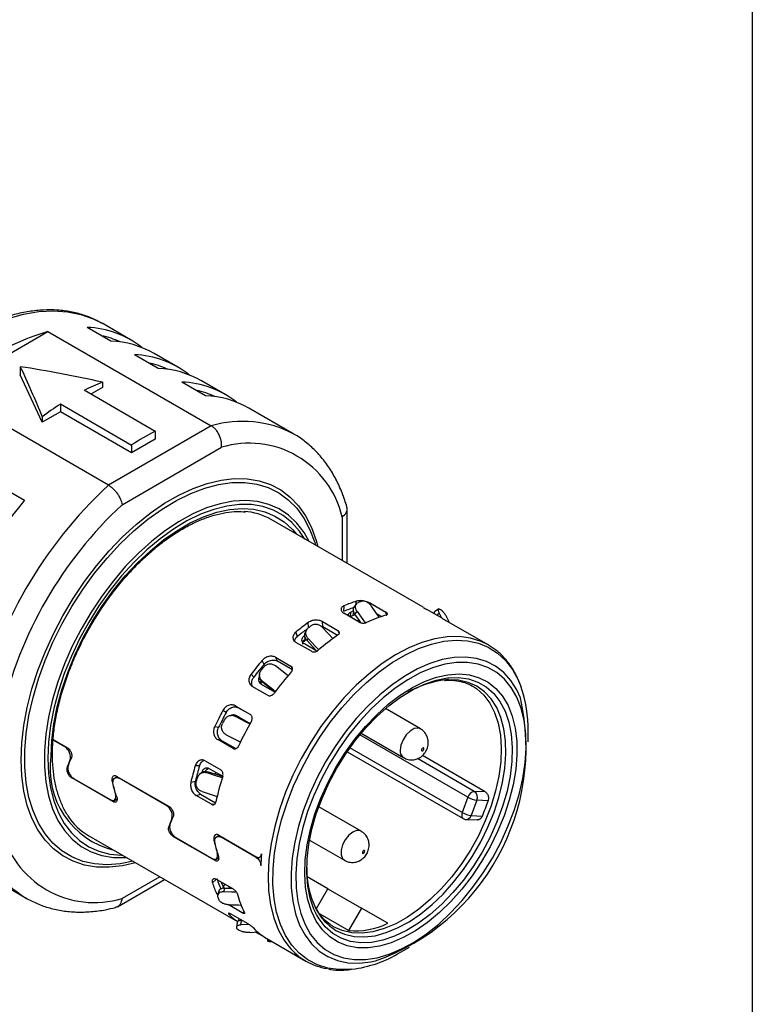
# Model space of a CAD drawing. Header units: millimetres. Extents: x 6 to 273, y 6 to 210.
# Tile 12 of 13: x 251 to 273, y 157 to 187. Entities that reach past the tile are written whole.
import ezdxf

# ---------------------------------------------------------------- set-up
doc = ezdxf.new("R2010")
doc.units = ezdxf.units.MM
doc.linetypes.add('SLD-Solid', pattern=[0])
doc.layers.add('TEXT', color=140, linetype='SLD-Solid', lineweight=25)

msp = doc.modelspace()

# ---------------------------------------------------------------- linework, layer by layer
for p, q in [((253.61, 177.656), (253.63, 177.645)), ((254.478, 177.155), (253.63, 177.645)), ((248.944, 175.628), (252.013, 177.4)), ((252.013, 177.4), (256.892, 174.583)), ((253.891, 177.117), (253.184, 177.525)), ((255.893, 176.338), (255.185, 176.746)), ((255.305, 176.3), (254.598, 176.709)), ((251.186, 176.35), (251.186, 176.105)), ((251.843, 174.689), (251.186, 176.105)), ((253.64, 175.888), (253.64, 175.726)), ((256.719, 175.484), (256.012, 175.892)), ((257.307, 175.522), (256.6, 175.93)), ((253.823, 172.811), (248.944, 175.628)), ((255.216, 174.419), (253.095, 175.644)), ((253.64, 175.726), (253.296, 175.528)), ((252.388, 175.003), (251.843, 174.689)), ((252.388, 175.236), (254.509, 174.011)), ((252.388, 175.236), (252.388, 175.003)), ((254.509, 173.779), (252.388, 175.003)), ((259.357, 174.338), (258.014, 175.114)), ((251.843, 174.851), (251.843, 174.689)), ((256.892, 174.583), (253.823, 172.811)), ((255.216, 174.419), (255.216, 174.187)), ((255.216, 174.187), (254.509, 173.779)), ((254.226, 172.227), (257.196, 173.942)), ((254.509, 174.011), (254.509, 173.779)), ((250.602, 172.769), (251.309, 172.361)), ((260.949, 170.475), (260.949, 172.104)), ((263.218, 169.165), (258.684, 171.783)), ((260.802, 171.859), (260.802, 170.559)), ((260.853, 169.207), (260.843, 169.038)), ((261.229, 169.271), (261.163, 169.186)), ((261.206, 169.241), (261.229, 169.348)), ((261.638, 169.241), (261.647, 169.283)), ((261.647, 169.283), (262.107, 169.018)), ((263.784, 168.837), (263.325, 169.103)), ((263.686, 169.115), (263.561, 169.03)), ((261.313, 168.721), (260.854, 168.987)), ((261.054, 169.017), (261.042, 168.889)), ((261.126, 168.92), (261.151, 169.053)), ((261.201, 168.934), (261.126, 168.92)), ((261.182, 168.963), (261.245, 169.044)), ((261.204, 168.784), (261.316, 168.769)), ((261.978, 168.89), (261.832, 168.974)), ((262.127, 168.944), (262.107, 169.018)), ((263.616, 168.934), (263.701, 168.991)), ((263.701, 168.991), (263.764, 168.849)), ((259.8, 168.557), (259.79, 168.712)), ((260.16, 168.603), (260.223, 168.578)), ((260.213, 168.736), (260.673, 168.47)), ((260.223, 168.578), (260.213, 168.736)), ((260.658, 168.327), (260.223, 168.578)), ((265.166, 168.041), (263.931, 168.754)), ((264.006, 168.71), (263.98, 168.768)), ((259.413, 168.418), (259.452, 168.283)), ((259.669, 168.316), (259.694, 168.211)), ((259.739, 168.488), (259.706, 168.424)), ((259.752, 168.171), (259.783, 168.231)), ((259.88, 167.851), (259.42, 168.116)), ((260.048, 167.855), (259.673, 168.071)), ((265.166, 168.041), (265.141, 168.054)), ((258.813, 167.671), (259.272, 167.405)), ((258.87, 167.555), (258.813, 167.671)), ((258.467, 167.461), (258.409, 167.577)), ((259.314, 167.299), (258.87, 167.555)), ((259.272, 167.405), (259.312, 167.356)), ((258.078, 167.165), (258.161, 167.081)), ((258.335, 167.165), (258.332, 167.135)), ((258.575, 166.537), (258.115, 166.803)), ((258.374, 166.903), (258.406, 166.945)), ((258.792, 166.63), (258.394, 166.86)), ((258.428, 166.92), (258.43, 166.949)), ((264.693, 166.813), (264.779, 166.758)), ((257.601, 166.225), (258.06, 165.96)), ((257.699, 166.164), (257.601, 166.225)), ((258.073, 165.949), (257.699, 166.164)), ((263.138, 165.536), (262.094, 166.139)), ((257.338, 166.026), (257.24, 166.087)), ((257.577, 165.919), (257.563, 165.923)), ((257.627, 165.9), (257.576, 165.915)), ((257.613, 165.904), (257.627, 165.9)), ((257.651, 165.928), (258.051, 165.698)), ((257.691, 165.867), (257.708, 165.897)), ((256.994, 165.607), (257.112, 165.583)), ((264.555, 163.492), (261.329, 165.354)), ((261.369, 165.403), (262.638, 164.67)), ((266.353, 165.151), (266.353, 165.464)), ((252.521, 164.994), (252.166, 165.199)), ((252.167, 165.216), (252.593, 164.97)), ((257.543, 164.948), (257.083, 165.214)), ((257.083, 165.214), (257.2, 165.19)), ((257.2, 165.19), (257.626, 164.944)), ((257.76, 165.132), (257.665, 165.186)), ((264.387, 163.035), (261.034, 164.971)), ((257.594, 164.935), (257.543, 164.948)), ((260.952, 164.853), (264.411, 162.856)), ((265.074, 163.652), (263.198, 164.735)), ((252.609, 164.374), (252.578, 164.359)), ((252.675, 164.617), (252.698, 164.628)), ((256.54, 164.43), (256.412, 164.428)), ((256.712, 164.579), (257.172, 164.314)), ((264.747, 163.668), (263.052, 164.647)), ((254.092, 164.105), (254.021, 164.071)), ((254.074, 164.115), (255.634, 163.215)), ((256.545, 164.185), (256.512, 164.146)), ((256.767, 164.217), (256.798, 164.254)), ((256.841, 164.343), (257.233, 164.117)), ((257.016, 164.176), (257.031, 164.233)), ((253.948, 163.363), (252.725, 164.069)), ((252.794, 164.044), (253.876, 163.42)), ((253.928, 163.966), (253.962, 163.982)), ((255.562, 163.239), (254.143, 164.058)), ((256.282, 163.938), (256.419, 163.977)), ((254.038, 163.597), (254.027, 163.592)), ((256.437, 163.546), (256.574, 163.586)), ((256.896, 163.281), (256.437, 163.546)), ((256.574, 163.586), (257.02, 163.328)), ((264.555, 163.492), (264.387, 163.035)), ((265.074, 163.652), (264.747, 163.668)), ((254.076, 163.424), (253.948, 163.363)), ((253.99, 163.402), (254.077, 163.444)), ((254.073, 163.442), (254.077, 163.439)), ((261.371, 162.475), (260.102, 163.207)), ((264.821, 163.404), (264.652, 162.948)), ((265.158, 163.387), (264.821, 163.404)), ((264.652, 162.948), (264.989, 162.931)), ((255.65, 162.618), (255.619, 162.604)), ((255.715, 162.861), (255.739, 162.872)), ((264.501, 162.829), (264.828, 162.813)), ((253.234, 162.343), (257.679, 159.777)), ((256.988, 161.608), (255.766, 162.314)), ((257.132, 162.35), (257.052, 162.311)), ((257.114, 162.36), (258.237, 161.712)), ((255.835, 162.289), (256.916, 161.664)), ((256.969, 162.211), (257.003, 162.227)), ((258.236, 161.695), (257.184, 162.303)), ((259.827, 162.211), (260.871, 161.608)), ((257.079, 161.842), (257.067, 161.836)), ((258.335, 161.701), (258.386, 161.725)), ((257.132, 161.676), (256.988, 161.608)), ((257.031, 161.647), (257.116, 161.688)), ((258.256, 161.705), (258.236, 161.695)), ((250.015, 161.257), (251.358, 160.481)), ((254.088, 160.22), (255.499, 161.035)), ((255.353, 161.12), (254.226, 160.469)), ((257.038, 161.037), (256.926, 160.94)), ((257.081, 161.021), (257.541, 160.756)), ((257.208, 160.908), (257.201, 160.951)), ((257.235, 160.932), (257.208, 160.908)), ((257.242, 160.821), (257.306, 160.891)), ((260.375, 160.761), (259.756, 161.118)), ((257.118, 160.69), (257.081, 160.573)), ((257.273, 160.766), (257.242, 160.821)), ((257.262, 160.667), (257.298, 160.779)), ((257.298, 160.779), (257.508, 160.775)), ((260.032, 160.167), (260.375, 160.761)), ((260.374, 160.761), (261.375, 160.184)), ((257.816, 160.041), (257.393, 160.285)), ((257.462, 160.013), (257.435, 159.977)), ((257.523, 159.982), (257.983, 159.717)), ((257.878, 160.061), (257.816, 160.041)), ((260.986, 159.51), (260.14, 159.998)), ((261.375, 160.184), (260.986, 159.51)), ((262.165, 159.727), (261.375, 160.184)), ((257.662, 159.753), (257.64, 159.61)), ((257.681, 159.78), (257.728, 159.864)), ((257.775, 159.678), (257.796, 159.814)), ((257.796, 159.814), (257.812, 159.816)), ((258.054, 159.455), (258.296, 159.473)), ((258.501, 159.303), (258.217, 159.467)), ((258.551, 159.273), (259.716, 158.601)), ((258.568, 159.263), (258.569, 159.203)), ((262.542, 158.861), (262.812, 159.017))]:
    msp.add_line(p, q)
at = {"flags": 128}
for points in [[(250.822, 177.79), (251.287, 177.918), (251.739, 177.995), (252.177, 178.019), (252.596, 177.991), (252.994, 177.91), (253.368, 177.777), (253.61, 177.656)], [(251.213, 164.609), (251.233, 165.114), (251.294, 165.639), (251.395, 166.177), (251.535, 166.725), (251.713, 167.278), (251.927, 167.829), (252.175, 168.375), (252.455, 168.911), (252.765, 169.431), (253.102, 169.931), (253.462, 170.406), (253.842, 170.852), (254.24, 171.265), (254.651, 171.642), (255.071, 171.978), (255.497, 172.271), (255.925, 172.518), (256.352, 172.717), (256.772, 172.866), (257.183, 172.964), (257.58, 173.01), (257.961, 173.003), (258.321, 172.944), (258.657, 172.832), (258.967, 172.67), (259.248, 172.458), (259.496, 172.199), (259.71, 171.894), (259.888, 171.547), (260.028, 171.161), (260.077, 170.978)], [(254.554, 161.581), (254.174, 161.506), (253.782, 161.477), (253.408, 161.501), (253.056, 161.578), (252.73, 161.708), (252.431, 161.889), (252.164, 162.119), (251.929, 162.397), (251.731, 162.719), (251.569, 163.083), (251.447, 163.486), (251.365, 163.923), (251.324, 164.39), (251.324, 164.884), (251.365, 165.399), (251.447, 165.931), (251.569, 166.474), (251.731, 167.024), (251.929, 167.576), (252.164, 168.124), (252.431, 168.664), (252.73, 169.189), (253.056, 169.696), (253.408, 170.18), (253.782, 170.635), (254.174, 171.058), (254.58, 171.446), (254.998, 171.793), (255.422, 172.098), (255.849, 172.356), (256.276, 172.567), (256.697, 172.727), (257.109, 172.835), (257.509, 172.891), (257.892, 172.893), (258.255, 172.842), (258.595, 172.739), (258.908, 172.583), (259.191, 172.378), (259.443, 172.123), (259.659, 171.823), (259.839, 171.479), (259.981, 171.095), (260.003, 171.021)], [(259.813, 171.131), (259.663, 171.397), (259.448, 171.678), (259.199, 171.914), (258.919, 172.101), (258.61, 172.238), (258.276, 172.322), (257.919, 172.354), (257.543, 172.333), (257.153, 172.259), (256.751, 172.133), (256.343, 171.956), (255.931, 171.73), (255.52, 171.458), (255.114, 171.141), (254.718, 170.783), (254.334, 170.388), (253.968, 169.959), (253.622, 169.501), (253.3, 169.019), (253.005, 168.516), (252.74, 167.999), (252.508, 167.472), (252.311, 166.941), (252.151, 166.41), (252.029, 165.885), (251.948, 165.372), (251.907, 164.875), (251.907, 164.399), (251.948, 163.949), (252.029, 163.53), (252.151, 163.146), (252.311, 162.8), (252.508, 162.496), (252.74, 162.237), (253.005, 162.025), (253.3, 161.863), (253.622, 161.752), (253.968, 161.694), (254.334, 161.689), (254.364, 161.691)], [(259.687, 171.203), (259.527, 171.443), (259.299, 171.698), (259.039, 171.905), (258.749, 172.064), (258.433, 172.173), (258.093, 172.23), (257.734, 172.235), (257.357, 172.189), (256.968, 172.09), (256.569, 171.942), (256.166, 171.744), (255.762, 171.499), (255.36, 171.209), (254.966, 170.877), (254.583, 170.507), (254.214, 170.102), (253.864, 169.666), (253.535, 169.204), (253.232, 168.72), (252.957, 168.219), (252.713, 167.706), (252.502, 167.185), (252.326, 166.663), (252.188, 166.144), (252.088, 165.634), (252.028, 165.137), (252.008, 164.659)], [(252.105, 164.716), (252.125, 165.19), (252.186, 165.683), (252.287, 166.189), (252.426, 166.704), (252.603, 167.222), (252.815, 167.737), (253.06, 168.246), (253.337, 168.741), (253.641, 169.218), (253.97, 169.673), (254.321, 170.1), (254.69, 170.496), (255.072, 170.855), (255.465, 171.175), (255.864, 171.452), (256.265, 171.684), (256.664, 171.868), (257.057, 172.001), (257.44, 172.083), (257.809, 172.114), (258.159, 172.091), (258.489, 172.017), (258.793, 171.891), (259.069, 171.714), (259.315, 171.49), (259.433, 171.35)], [(261.914, 168.857), (261.808, 169.009), (261.672, 169.203)], [(261.362, 168.703), (261.316, 168.768), (261.182, 168.963)], [(261.245, 169.044), (261.417, 168.797), (261.485, 168.698)], [(260.529, 168.225), (260.376, 168.388), (260.211, 168.565)], [(265.141, 168.054), (264.948, 168.148), (264.633, 168.246), (264.296, 168.292), (263.939, 168.286), (263.566, 168.226), (263.181, 168.115), (262.788, 167.953), (262.391, 167.742), (261.995, 167.484), (261.604, 167.182), (261.222, 166.838), (260.852, 166.458), (260.5, 166.044), (260.168, 165.602), (259.86, 165.135), (259.579, 164.649), (259.329, 164.149), (259.112, 163.64), (258.93, 163.128), (258.785, 162.618), (258.679, 162.115), (258.613, 161.625), (258.588, 161.153), (258.603, 160.704), (258.659, 160.283), (258.755, 159.894), (258.89, 159.541), (259.063, 159.229), (259.209, 159.031)], [(259.625, 168.13), (259.664, 168.158), (259.736, 168.208)], [(259.783, 168.231), (259.993, 168.006), (260.101, 167.891)], [(260.044, 167.857), (259.917, 167.994), (259.752, 168.171)], [(259.845, 164.82), (260.137, 165.291), (260.454, 165.742), (260.793, 166.166), (261.15, 166.559), (261.523, 166.917), (261.906, 167.237), (262.296, 167.515), (262.688, 167.747), (263.079, 167.932), (263.464, 168.067), (263.84, 168.152), (264.201, 168.184), (264.545, 168.165), (264.868, 168.093), (265.166, 167.971), (265.437, 167.798), (265.676, 167.577), (265.883, 167.311), (266.054, 167.002), (266.134, 166.808)], [(266.127, 166.458), (266.017, 166.696), (265.839, 166.977), (265.626, 167.214), (265.382, 167.404), (265.108, 167.546), (264.809, 167.637), (264.486, 167.677), (264.145, 167.665), (263.789, 167.602), (263.421, 167.487), (263.047, 167.323), (262.67, 167.111), (262.295, 166.854), (261.925, 166.555), (261.566, 166.216), (261.221, 165.842), (260.893, 165.437), (260.588, 165.006), (260.307, 164.553)], [(259.19, 167.122), (259, 167.268), (258.806, 167.416)], [(265.287, 161.677), (265.536, 162.141), (265.753, 162.616), (265.936, 163.097), (266.084, 163.577), (266.193, 164.052), (266.263, 164.515), (266.293, 164.961), (266.283, 165.386), (266.233, 165.783), (266.143, 166.149), (266.015, 166.478), (265.849, 166.768), (265.648, 167.015), (265.415, 167.216), (265.151, 167.368), (264.861, 167.47), (264.547, 167.52), (264.213, 167.519), (263.863, 167.465), (263.502, 167.36), (263.132, 167.205), (262.76, 167.002), (262.388, 166.752), (262.022, 166.46), (261.666, 166.128), (261.324, 165.76), (261, 165.361), (260.697, 164.936), (260.419, 164.488), (260.171, 164.024), (259.953, 163.549), (259.77, 163.069), (259.623, 162.588), (259.513, 162.114), (259.443, 161.651), (259.413, 161.204), (259.423, 160.78), (259.473, 160.383), (259.563, 160.017), (259.692, 159.687), (259.857, 159.397), (260.058, 159.151), (260.291, 158.95), (260.555, 158.798), (260.845, 158.696), (261.159, 158.645), (261.493, 158.647), (261.843, 158.7), (262.205, 158.805), (262.574, 158.96), (262.946, 159.164), (263.318, 159.413), (263.684, 159.705), (264.04, 160.037), (264.382, 160.405), (264.707, 160.804), (265.009, 161.23), (265.287, 161.677)], [(260.612, 164.377), (260.882, 164.811), (261.178, 165.223), (261.495, 165.606), (261.831, 165.957), (262.179, 166.271), (262.537, 166.542), (262.898, 166.769), (263.259, 166.948), (263.615, 167.076), (263.961, 167.152), (264.292, 167.175), (264.605, 167.145), (264.894, 167.062), (265.158, 166.926), (265.391, 166.741), (265.591, 166.508), (265.755, 166.231), (265.881, 165.912), (265.968, 165.557), (266.015, 165.169), (266.02, 164.754), (265.984, 164.318), (265.907, 163.865), (265.79, 163.402), (265.635, 162.935), (265.444, 162.469), (265.219, 162.012), (264.963, 161.569), (264.679, 161.145), (264.372, 160.747), (264.045, 160.379), (263.703, 160.047), (263.349, 159.754), (262.989, 159.504), (262.627, 159.301), (262.268, 159.147), (261.917, 159.045), (261.578, 158.995), (261.255, 158.999), (260.953, 159.056), (260.677, 159.165), (260.428, 159.325), (260.211, 159.535), (260.029, 159.79), (259.883, 160.089), (259.776, 160.427), (259.709, 160.799), (259.684, 161.201), (259.699, 161.627), (259.756, 162.073), (259.853, 162.531), (259.989, 162.997), (260.162, 163.464), (260.371, 163.926), (260.612, 164.377)], [(260.034, 159.993), (259.959, 160.151), (259.846, 160.477), (259.774, 160.839), (259.743, 161.232), (259.753, 161.65), (259.805, 162.088), (259.898, 162.539), (260.029, 162.999), (260.199, 163.459), (260.404, 163.915), (260.641, 164.36), (260.908, 164.788), (261.2, 165.193), (261.514, 165.571), (261.846, 165.914), (262.191, 166.22), (262.544, 166.484), (262.901, 166.702), (263.257, 166.871), (263.606, 166.989), (263.945, 167.055), (263.998, 167.061)], [(263.998, 167.061), (264.269, 167.068), (264.572, 167.027), (264.852, 166.933), (265.105, 166.787), (265.326, 166.592), (265.514, 166.349), (265.665, 166.062), (265.777, 165.736), (265.849, 165.374), (265.88, 164.981), (265.87, 164.563), (265.818, 164.125), (265.726, 163.674), (265.594, 163.215), (265.424, 162.754), (265.22, 162.298), (264.982, 161.853)], [(258.798, 166.635), (258.621, 166.771), (258.428, 166.92)], [(258.43, 166.949), (258.676, 166.76), (258.813, 166.654)], [(264.779, 166.758), (264.812, 166.735), (265.027, 166.544), (265.208, 166.306), (265.353, 166.025), (265.46, 165.704), (265.526, 165.348), (265.552, 164.963), (265.536, 164.553), (265.48, 164.124), (265.383, 163.682), (265.248, 163.235), (265.076, 162.786), (264.869, 162.344), (264.63, 161.914), (264.364, 161.503), (264.072, 161.115), (263.761, 160.757), (263.433, 160.434), (263.094, 160.15), (262.748, 159.909), (262.4, 159.714), (262.056, 159.568), (261.719, 159.474), (261.395, 159.432), (261.088, 159.444), (260.803, 159.508), (260.543, 159.625)], [(260.613, 159.516), (260.872, 159.4), (261.155, 159.334), (261.46, 159.32), (261.782, 159.358), (262.116, 159.448), (262.458, 159.588), (262.804, 159.776), (263.149, 160.01), (263.488, 160.286), (263.816, 160.601), (264.13, 160.951), (264.425, 161.331), (264.696, 161.736), (264.941, 162.16), (265.155, 162.597), (265.337, 163.042), (265.483, 163.489), (265.592, 163.931), (265.662, 164.363), (265.692, 164.778), (265.682, 165.172), (265.632, 165.538), (265.543, 165.873), (265.415, 166.17), (265.251, 166.427), (265.052, 166.64), (264.822, 166.806), (264.563, 166.922), (264.28, 166.988), (263.975, 167.001), (263.897, 166.997)], [(258.046, 165.68), (257.83, 165.791), (257.613, 165.904)], [(257.627, 165.9), (257.903, 165.757), (258.047, 165.683)], [(263.139, 165.536), (263.065, 165.559), (262.95, 165.541), (262.827, 165.47), (262.712, 165.355), (262.618, 165.209), (262.556, 165.051), (262.535, 164.899)], [(257.335, 165.359), (257.61, 165.215), (257.766, 165.134)], [(263.242, 164.94), (263.239, 164.954), (263.232, 164.963), (263.22, 164.965), (263.207, 164.96), (263.193, 164.95), (263.182, 164.934), (263.174, 164.916), (263.171, 164.899), (263.174, 164.885), (263.182, 164.876), (263.193, 164.874), (263.207, 164.879), (263.22, 164.89), (263.232, 164.905), (263.239, 164.923), (263.242, 164.94)], [(261.092, 158.355), (261.059, 158.351), (260.706, 158.345), (260.372, 158.39), (260.061, 158.488), (259.777, 158.635), (259.521, 158.832), (259.298, 159.076), (259.109, 159.364), (258.957, 159.694), (258.842, 160.061), (258.767, 160.463), (258.731, 160.894), (258.737, 161.35), (258.782, 161.826), (258.867, 162.318), (258.991, 162.82), (259.153, 163.326), (259.351, 163.832), (259.582, 164.331), (259.845, 164.82)], [(254.628, 161.538), (254.24, 161.447), (253.842, 161.401), (253.462, 161.408), (253.102, 161.467), (252.765, 161.579), (252.455, 161.741), (252.175, 161.953), (251.927, 162.212), (251.713, 162.517), (251.535, 162.864), (251.395, 163.25), (251.294, 163.672), (251.233, 164.127), (251.213, 164.609)], [(252.008, 164.659), (252.028, 164.204), (252.088, 163.777), (252.188, 163.382), (252.326, 163.023), (252.502, 162.704), (252.713, 162.427), (252.957, 162.196), (253.232, 162.012), (253.535, 161.878), (253.864, 161.795), (254.214, 161.764), (254.237, 161.763)], [(260.307, 164.553), (260.055, 164.084), (259.835, 163.603), (259.648, 163.117), (259.496, 162.631), (259.383, 162.151), (259.308, 161.681), (259.273, 161.227), (259.278, 160.795), (259.323, 160.388), (259.408, 160.013), (259.531, 159.673), (259.691, 159.371), (259.887, 159.112), (260.116, 158.898), (260.375, 158.732), (260.662, 158.616), (260.973, 158.55), (261.305, 158.536), (261.655, 158.573), (261.796, 158.602)], [(257.221, 164.073), (256.999, 164.143), (256.767, 164.217)], [(256.798, 164.254), (257.093, 164.16), (257.233, 164.116)], [(256.618, 163.66), (256.913, 163.566), (257.072, 163.515)], [(264.387, 163.035), (264.376, 163), (264.37, 162.965), (264.37, 162.933), (264.375, 162.905), (264.386, 162.881), (264.401, 162.863), (264.411, 162.856)], [(261.121, 162.45), (261, 162.355), (260.893, 162.223), (260.814, 162.069), (260.772, 161.911), (260.772, 161.77), (260.814, 161.661), (260.87, 161.609)], [(264.982, 161.853), (264.716, 161.425), (264.423, 161.02), (264.109, 160.643), (263.777, 160.299), (263.432, 159.993), (263.079, 159.73), (262.722, 159.512), (262.367, 159.342), (262.017, 159.224), (261.678, 159.158), (261.355, 159.145), (261.051, 159.186), (260.771, 159.28), (260.518, 159.426), (260.297, 159.622), (260.11, 159.864), (260.034, 159.993)], [(261.439, 161.817), (261.452, 161.828), (261.464, 161.843), (261.472, 161.861), (261.474, 161.878), (261.472, 161.892), (261.464, 161.901), (261.452, 161.903), (261.439, 161.899), (261.425, 161.888), (261.414, 161.872), (261.406, 161.855), (261.404, 161.837), (261.406, 161.823), (261.414, 161.814), (261.425, 161.812), (261.439, 161.817)], [(257.64, 160.659), (257.494, 160.662), (257.262, 160.667)], [(257.411, 160.282), (257.706, 160.275), (257.796, 160.273)], [(258.016, 159.696), (257.992, 159.694), (257.775, 159.678)]]:
    msp.add_lwpolyline(points, dxfattribs=at)
for centre, radius, start, end in [((254.108, 170.227), 7.472, 106.2787, 133.7159), ((253.082, 174.732), 2.795, 51.6381, 87.9105), ((253.038, 174.636), 2.702, 65.271, 77.6532), ((253.774, 174.258), 2.861, 60.4281, 87.6505), ((254.496, 173.916), 2.795, 51.6381, 87.9105), ((254.452, 173.82), 2.702, 65.271, 77.6532), ((255.188, 173.442), 2.861, 60.4281, 87.6505), ((255.955, 169.997), 6.33, 111.4581, 116.8627), ((255.91, 173.099), 2.795, 51.6381, 87.9105), ((255.866, 173.004), 2.702, 65.271, 77.6532), ((256.602, 172.625), 2.861, 60.4281, 87.6505), ((257.197, 167.845), 8.817, 123.0552, 127.3881), ((257.825, 171.442), 3.276, 62.1145, 106.5393), ((258.626, 167.697), 7.538, 116.8927, 123.1019), ((258.025, 171.213), 2.852, 13.0998, 106.8894), ((262.76, 163.136), 13.171, 132.7302, 167.2698), ((261.823, 163.677), 13.636, 140.4467, 159.5533), ((262.652, 163.199), 12.349, 133.0212, 166.9788), ((257.731, 170.114), 1.921, 60.2847, 85.6994), ((262.322, 165.609), 3.735, 107.6428, 113.3358), ((262.396, 165.65), 3.877, 107.517, 113.4616), ((262.736, 165.548), 4.032, 109.8769, 111.1016), ((262.555, 167.567), 1.932, 50.3785, 52.3782), ((262.348, 165.522), 3.611, 109.7826, 111.196), ((262.404, 165.553), 3.718, 109.6978, 111.2808), ((263.17, 165.201), 3.877, 105.8669, 115.1117), ((263.604, 163.44), 6.508, 125.8821, 130.0908), ((263.997, 163.246), 6.769, 127.5529, 128.4199), ((263.541, 163.408), 6.363, 127.0529, 129.9844), ((264.377, 162.991), 6.504, 124.7134, 131.2594), ((265.107, 161.854), 8.809, 139.4859, 142.925), ((264.926, 161.956), 8.487, 139.5587, 142.8522), ((265.563, 161.594), 9.164, 140.8512, 141.5596), ((265.879, 161.407), 8.804, 138.5309, 143.8799), ((264.194, 164.189), 2.823, 96.0361, 120.4295), ((262.542, 165.533), 3.812, 358.9642, 19.5442), ((259.523, 164.978), 6.769, 289.6234, 12.6308), ((265.448, 161.582), 9.363, 151.2407, 154.5428), ((265.251, 161.696), 9.02, 151.3106, 154.473), ((265.922, 161.308), 9.74, 152.5516, 153.2319), ((266.221, 161.136), 9.357, 150.3239, 155.4597), ((254.579, 164.341), 2.503, 171.3844, 256.2314), ((262.771, 164.868), 0.238, 172.5073, 235.962), ((263.881, 162.174), 7.802, 163.2038, 166.9331), ((263.738, 162.268), 7.516, 163.2827, 166.8542), ((264.655, 161.728), 7.797, 162.1683, 167.9687), ((264.296, 161.921), 8.115, 164.6843, 165.4526), ((264.79, 163.429), 0.243, 100.2085, 164.9789), ((264.903, 164.097), 0.698, 240.1537, 263.2681), ((264.618, 163.489), 0.221, 337.1947, 54.0853), ((258.877, 165.451), 6.611, 337.5972, 341.8131), ((254.219, 164.02), 1.945, 213.9492, 239.5692), ((264.734, 163.641), 0.698, 240.1537, 263.2681), ((264.496, 162.992), 0.163, 271.8346, 344.1025), ((264.511, 163.029), 0.2, 240.0027, 267.1549), ((253.012, 163.194), 3.177, 192.7199, 238.6228), ((253.398, 163.198), 2.852, 193.0998, 286.8894), ((261.266, 162.261), 0.238, 63.7746, 127.517), ((264.184, 161.202), 5.821, 174.0885, 177.6039), ((262.525, 161.364), 2.783, 179.4869, 205.6592), ((259.667, 161.802), 2.874, 197.4419, 204.7012), ((259.702, 161.896), 2.768, 197.5955, 204.5476), ((259.795, 161.855), 2.754, 200.1049, 202.0382), ((260.445, 161.357), 2.875, 195.4282, 206.7149), ((259.887, 161.549), 2.987, 200.3236, 201.8194), ((258.715, 161.327), 1.861, 226.5285, 236.2284), ((261.434, 160.876), 1.588, 206.8131, 238.9014), ((261.178, 161.778), 2.276, 265.1608, 295.7041), ((258.899, 161.053), 1.932, 230.3785, 232.3782), ((259.494, 160.882), 1.865, 223.8435, 238.9134), ((258.86, 161.457), 2.281, 263.9952, 265.7856), ((260.652, 160.222), 1.871, 219.522, 260.702), ((260.621, 162.03), 3.706, 277.3075, 301.2152)]:
    msp.add_arc(centre, radius, start, end)
for points, knots in [([(253.606, 177.651), (253.547, 177.686), (253.378, 177.785), (253.072, 177.899), (252.694, 177.997), (252.295, 178.046), (251.879, 178.049), (251.449, 178.004), (251.006, 177.912), (250.555, 177.773), (250.097, 177.588), (249.637, 177.358), (249.177, 177.086), (248.72, 176.772), (248.27, 176.42), (247.828, 176.032), (247.399, 175.609), (246.984, 175.156), (246.586, 174.675), (246.207, 174.168), (245.85, 173.64), (245.517, 173.094), (245.21, 172.532), (244.931, 171.959), (244.682, 171.378), (244.464, 170.793), (244.278, 170.207), (244.127, 169.624), (244.011, 169.047), (243.931, 168.481), (243.891, 167.989), (243.887, 167.692), (243.885, 167.573)], [0, 0, 0, 0, 0.017675, 0.050904, 0.084172, 0.117589, 0.151231, 0.185122, 0.21924, 0.253537, 0.287957, 0.322447, 0.356968, 0.39149, 0.425996, 0.46048, 0.494942, 0.529381, 0.563802, 0.598209, 0.632605, 0.666995, 0.701385, 0.735778, 0.770178, 0.804592, 0.839023, 0.873476, 0.907956, 0.942466, 0.977008, 1, 1, 1, 1]), ([(260.94, 172.163), (260.92, 172.23), (260.856, 172.447), (260.719, 172.792), (260.516, 173.184), (260.278, 173.536), (260.007, 173.848), (259.704, 174.111), (259.487, 174.272), (259.366, 174.333), (259.363, 174.334)], [0, 0, 0, 0, 0.069758, 0.22766, 0.384673, 0.540094, 0.693661, 0.845402, 0.995678, 1, 1, 1, 1]), ([(252.641, 162.909), (252.621, 162.935), (252.538, 163.045), (252.424, 163.278), (252.301, 163.604), (252.214, 163.966), (252.161, 164.356), (252.143, 164.771), (252.161, 165.208), (252.214, 165.663), (252.302, 166.131), (252.424, 166.609), (252.58, 167.09), (252.768, 167.572), (252.986, 168.049), (253.233, 168.516), (253.505, 168.97), (253.801, 169.406), (254.117, 169.819), (254.45, 170.207), (254.797, 170.564), (255.156, 170.889), (255.521, 171.177), (255.89, 171.426), (256.259, 171.635), (256.624, 171.8), (256.983, 171.923), (257.33, 171.999), (257.643, 172.032), (257.83, 172.019), (257.913, 172.014)], [0, 0, 0, 0, 0.011856, 0.049249, 0.086377, 0.123326, 0.160175, 0.196981, 0.233777, 0.270581, 0.307403, 0.344246, 0.381111, 0.417995, 0.454892, 0.491798, 0.528708, 0.565615, 0.602514, 0.639399, 0.676264, 0.713105, 0.749918, 0.786699, 0.823452, 0.860183, 0.896908, 0.933653, 0.970467, 1, 1, 1, 1]), ([(260.802, 171.859), (260.847, 171.902), (260.935, 171.986), (260.965, 172.1), (260.94, 172.153), (260.935, 172.161)], [0, 0, 0, 0, 0.458217, 0.913382, 1, 1, 1, 1]), ([(261.182, 168.963), (261.166, 168.99), (261.136, 169.044), (261.134, 169.123), (261.146, 169.174), (261.164, 169.188), (261.164, 169.188)], [0, 0, 0, 0, 0.33193, 0.665857, 0.999599, 1, 1, 1, 1]), ([(261.245, 169.044), (261.237, 169.058), (261.22, 169.084), (261.205, 169.124), (261.199, 169.159), (261.198, 169.189), (261.202, 169.214), (261.208, 169.233), (261.219, 169.259), (261.241, 169.288), (261.27, 169.302), (261.284, 169.31)], [0, 0, 0, 0, 0.132928, 0.253291, 0.361095, 0.456334, 0.538978, 0.609042, 0.66651, 0.833124, 1, 1, 1, 1]), ([(261.672, 169.203), (261.663, 169.216), (261.644, 169.241), (261.596, 169.286), (261.527, 169.33), (261.454, 169.35), (261.4, 169.35), (261.377, 169.343), (261.365, 169.34)], [0, 0, 0, 0, 0.124416, 0.249599, 0.499389, 0.749052, 0.874631, 1, 1, 1, 1]), ([(263.223, 169.162), (263.223, 169.162), (263.223, 169.162), (263.258, 169.141), (263.302, 169.115), (263.325, 169.103)], [0, 0, 0, 0, 0.153254, 0.576511, 1, 1, 1, 1]), ([(263.701, 168.991), (263.696, 169.004), (263.685, 169.029), (263.677, 169.059), (263.674, 169.081), (263.675, 169.097), (263.678, 169.107), (263.682, 169.112), (263.691, 169.117), (263.706, 169.116), (263.725, 169.104), (263.735, 169.097)], [0, 0, 0, 0, 0.1334746, 0.2542021, 0.3621887, 0.4574282, 0.5398906, 0.6095887, 0.6665092, 0.8331475, 1, 1, 1, 1]), ([(260.985, 168.943), (260.988, 168.957), (260.994, 168.987), (261.033, 169.007), (261.054, 169.017)], [0, 0, 0, 0, 0.465929, 1, 1, 1, 1]), ([(263.562, 168.965), (263.561, 168.969), (263.551, 168.996), (263.552, 169.022), (263.563, 169.027), (263.567, 169.028)], [0, 0, 0, 0, 0.1057334, 0.6997172, 1, 1, 1, 1]), ([(263.784, 168.837), (263.801, 168.827), (263.835, 168.808), (263.89, 168.777), (263.918, 168.761), (263.93, 168.754)], [0, 0, 0, 0, 0.3684927, 0.7367257, 1, 1, 1, 1]), ([(263.98, 168.768), (263.974, 168.781), (263.962, 168.807), (263.933, 168.863), (263.89, 168.934), (263.844, 168.996), (263.81, 169.035), (263.795, 169.048), (263.787, 169.055)], [0, 0, 0, 0, 0.124416, 0.249599, 0.499389, 0.749052, 0.874631, 1, 1, 1, 1]), ([(259.783, 168.231), (259.773, 168.244), (259.752, 168.269), (259.732, 168.31), (259.72, 168.348), (259.716, 168.382), (259.716, 168.411), (259.72, 168.436), (259.729, 168.468), (259.748, 168.51), (259.776, 168.536), (259.79, 168.549)], [0, 0, 0, 0, 0.133041, 0.25348, 0.361321, 0.45656, 0.539167, 0.609155, 0.66651, 0.833129, 1, 1, 1, 1]), ([(260.211, 168.565), (260.199, 168.576), (260.176, 168.598), (260.12, 168.633), (260.042, 168.659), (259.964, 168.655), (259.907, 168.636), (259.883, 168.62), (259.871, 168.612)], [0, 0, 0, 0, 0.124416, 0.249599, 0.499389, 0.749052, 0.874631, 1, 1, 1, 1]), ([(259.374, 168.156), (259.379, 168.177), (259.39, 168.223), (259.43, 168.262), (259.452, 168.283)], [0, 0, 0, 0, 0.448993, 1, 1, 1, 1]), ([(259.673, 168.071), (259.662, 168.079), (259.64, 168.093), (259.609, 168.13), (259.591, 168.186), (259.607, 168.244), (259.637, 168.288), (259.658, 168.307), (259.669, 168.316)], [0, 0, 0, 0, 0.125872, 0.250574, 0.49999, 0.749352, 0.874768, 1, 1, 1, 1]), ([(259.632, 168.057), (259.628, 168.071), (259.618, 168.103), (259.641, 168.16), (259.676, 168.194), (259.694, 168.211)], [0, 0, 0, 0, 0.259847, 0.629697, 1, 1, 1, 1]), ([(259.752, 168.171), (259.732, 168.196), (259.693, 168.248), (259.681, 168.338), (259.688, 168.401), (259.706, 168.424), (259.707, 168.425)], [0, 0, 0, 0, 0.32723, 0.65643, 0.985447, 1, 1, 1, 1]), ([(260.71, 168.386), (260.71, 168.389), (260.704, 168.419), (260.688, 168.446), (260.673, 168.47)], [0, 0, 0, 0, 0.109006, 1, 1, 1, 1]), ([(266.124, 166.841), (266.088, 166.934), (266.007, 167.141), (265.839, 167.42), (265.63, 167.681), (265.397, 167.897), (265.222, 168.003), (265.139, 168.054)], [0, 0, 0, 0, 0.173632, 0.386922, 0.598471, 0.808028, 1, 1, 1, 1]), ([(258.806, 167.416), (258.792, 167.425), (258.766, 167.443), (258.704, 167.466), (258.622, 167.474), (258.543, 167.45), (258.489, 167.415), (258.468, 167.391), (258.457, 167.379)], [0, 0, 0, 0, 0.124416, 0.249599, 0.499389, 0.749052, 0.874631, 1, 1, 1, 1]), ([(258.123, 166.798), (258.111, 166.831), (258.089, 166.891), (258.108, 166.995), (258.143, 167.052), (258.161, 167.081)], [0, 0, 0, 0, 0.378674, 0.68914, 1, 1, 1, 1]), ([(258.394, 166.86), (258.373, 166.876), (258.331, 166.909), (258.308, 166.988), (258.31, 167.056), (258.33, 167.09), (258.335, 167.097)], [0, 0, 0, 0, 0.306262, 0.612575, 0.91882, 1, 1, 1, 1]), ([(258.428, 166.92), (258.404, 166.943), (258.357, 166.988), (258.33, 167.081), (258.326, 167.15), (258.341, 167.178), (258.341, 167.178)], [0, 0, 0, 0, 0.330842, 0.663674, 0.996322, 1, 1, 1, 1]), ([(258.43, 166.949), (258.417, 166.96), (258.392, 166.982), (258.365, 167.021), (258.348, 167.058), (258.338, 167.094), (258.334, 167.125), (258.334, 167.152), (258.337, 167.189), (258.35, 167.238), (258.374, 167.273), (258.386, 167.291)], [0, 0, 0, 0, 0.13349, 0.254227, 0.362219, 0.457459, 0.539916, 0.609604, 0.666509, 0.833148, 1, 1, 1, 1]), ([(258.389, 166.865), (258.379, 166.89), (258.364, 166.925), (258.374, 166.965), (258.377, 166.977)], [0, 0, 0, 0, 0.70168, 1, 1, 1, 1]), ([(263.852, 166.979), (263.887, 166.983), (264.018, 166.998), (264.227, 166.979), (264.473, 166.92), (264.654, 166.845), (264.744, 166.777), (264.768, 166.759)], [0, 0, 0, 0, 0.097569, 0.361982, 0.629878, 0.90258, 1, 1, 1, 1]), ([(257.613, 165.904), (257.599, 165.91), (257.569, 165.924), (257.505, 165.935), (257.423, 165.926), (257.35, 165.886), (257.304, 165.84), (257.287, 165.812), (257.279, 165.797)], [0, 0, 0, 0, 0.124416, 0.249599, 0.499389, 0.749052, 0.874631, 1, 1, 1, 1]), ([(257.651, 165.928), (257.623, 165.939), (257.567, 165.959), (257.497, 165.947), (257.468, 165.926), (257.467, 165.925)], [0, 0, 0, 0, 0.487422, 0.974918, 1, 1, 1, 1]), ([(257.63, 165.907), (257.641, 165.909), (257.676, 165.914), (257.706, 165.899), (257.728, 165.889)], [0, 0, 0, 0, 0.291449, 1, 1, 1, 1]), ([(257.335, 165.359), (257.32, 165.368), (257.291, 165.385), (257.258, 165.419), (257.234, 165.454), (257.218, 165.487), (257.207, 165.518), (257.202, 165.545), (257.198, 165.583), (257.202, 165.634), (257.218, 165.674), (257.226, 165.695)], [0, 0, 0, 0, 0.133295, 0.253903, 0.36183, 0.457069, 0.539591, 0.609409, 0.66651, 0.83314, 1, 1, 1, 1]), ([(263.374, 165.124), (263.37, 165.171), (263.362, 165.266), (263.298, 165.395), (263.22, 165.489), (263.156, 165.521), (263.135, 165.531)], [0, 0, 0, 0, 0.284678, 0.569416, 0.862107, 1, 1, 1, 1]), ([(252.675, 164.617), (252.695, 164.668), (252.69, 164.746), (252.631, 164.894), (252.578, 164.961), (252.521, 164.994)], [0, 0, 0, 0, 0.5, 0.5, 1, 1, 1, 1]), ([(262.641, 164.676), (262.661, 164.663), (262.722, 164.623), (262.841, 164.603), (262.975, 164.613), (263.095, 164.657), (263.2, 164.729), (263.291, 164.833), (263.36, 164.968), (263.369, 165.072), (263.374, 165.124)], [0, 0, 0, 0, 0.069373, 0.209365, 0.335614, 0.454887, 0.573585, 0.700631, 0.849977, 1, 1, 1, 1]), ([(256.54, 164.43), (256.556, 164.469), (256.586, 164.542), (256.645, 164.574), (256.673, 164.59)], [0, 0, 0, 0, 0.529342, 1, 1, 1, 1]), ([(253.964, 163.872), (253.946, 163.946), (253.957, 164.014), (254.028, 164.087), (254.086, 164.09), (254.143, 164.057)], [0, 0, 0, 0, 0.5, 0.5, 1, 1, 1, 1]), ([(254.063, 164.091), (254.063, 164.092), (254.062, 164.101), (254.065, 164.108), (254.067, 164.115)], [0, 0, 0, 0, 0.070581, 1, 1, 1, 1]), ([(256.767, 164.217), (256.751, 164.221), (256.72, 164.229), (256.656, 164.229), (256.579, 164.208), (256.518, 164.159), (256.484, 164.108), (256.474, 164.079), (256.469, 164.064)], [0, 0, 0, 0, 0.124416, 0.249599, 0.499389, 0.749052, 0.874631, 1, 1, 1, 1]), ([(256.544, 164.184), (256.566, 164.204), (256.61, 164.246), (256.703, 164.272), (256.766, 164.26), (256.798, 164.254)], [0, 0, 0, 0, 0.328379, 0.664926, 1, 1, 1, 1]), ([(256.695, 164.225), (256.707, 164.257), (256.73, 164.316), (256.776, 164.342), (256.798, 164.354)], [0, 0, 0, 0, 0.545834, 1, 1, 1, 1]), ([(256.618, 163.66), (256.602, 163.667), (256.571, 163.678), (256.532, 163.705), (256.501, 163.734), (256.478, 163.763), (256.462, 163.79), (256.451, 163.814), (256.439, 163.85), (256.431, 163.899), (256.438, 163.939), (256.441, 163.959)], [0, 0, 0, 0, 0.133103, 0.253583, 0.361446, 0.456685, 0.539271, 0.609217, 0.66651, 0.833132, 1, 1, 1, 1]), ([(253.876, 163.42), (253.933, 163.387), (253.985, 163.387), (254.043, 163.454), (254.048, 163.519), (254.027, 163.592)], [0, 0, 0, 0, 0.5, 0.5, 1, 1, 1, 1]), ([(254.067, 163.5), (254.084, 163.442), (254.081, 163.391), (254.036, 163.337), (253.994, 163.337), (253.948, 163.363)], [0, 0, 0, 0, 0.5, 0.5, 1, 1, 1, 1]), ([(255.715, 162.861), (255.736, 162.912), (255.73, 162.991), (255.672, 163.139), (255.618, 163.206), (255.562, 163.238)], [0, 0, 0, 0, 0.5, 0.5, 1, 1, 1, 1]), ([(257.022, 163.29), (257.008, 163.285), (256.967, 163.273), (256.924, 163.278), (256.896, 163.281)], [0, 0, 0, 0, 0.351599, 1, 1, 1, 1]), ([(264.989, 162.931), (264.976, 162.906), (264.948, 162.856), (264.886, 162.816), (264.845, 162.815), (264.828, 162.814)], [0, 0, 0, 0, 0.370351, 0.740496, 1, 1, 1, 1]), ([(255.766, 162.314), (255.72, 162.34), (255.673, 162.392), (255.615, 162.505), (255.605, 162.564), (255.619, 162.604)], [0, 0, 0, 0, 0.5, 0.5, 1, 1, 1, 1]), ([(257.005, 162.117), (256.986, 162.191), (256.998, 162.26), (257.069, 162.332), (257.129, 162.334), (257.184, 162.302)], [0, 0, 0, 0, 0.5, 0.5, 1, 1, 1, 1]), ([(257.104, 162.336), (257.104, 162.337), (257.103, 162.346), (257.105, 162.353), (257.108, 162.36)], [0, 0, 0, 0, 0.070581, 1, 1, 1, 1]), ([(261.606, 162.062), (261.602, 162.109), (261.594, 162.204), (261.53, 162.333), (261.452, 162.427), (261.388, 162.459), (261.368, 162.47)], [0, 0, 0, 0, 0.284589, 0.569238, 0.861838, 1, 1, 1, 1]), ([(260.873, 161.614), (260.894, 161.601), (260.955, 161.561), (261.073, 161.541), (261.207, 161.551), (261.327, 161.595), (261.432, 161.667), (261.523, 161.771), (261.592, 161.906), (261.601, 162.01), (261.606, 162.062)], [0, 0, 0, 0, 0.068923, 0.208982, 0.335292, 0.454623, 0.573379, 0.700486, 0.849905, 1, 1, 1, 1]), ([(256.916, 161.664), (256.974, 161.631), (257.026, 161.632), (257.084, 161.699), (257.088, 161.764), (257.067, 161.836)], [0, 0, 0, 0, 0.5, 0.5, 1, 1, 1, 1]), ([(258.237, 161.712), (258.274, 161.69), (258.312, 161.688), (258.369, 161.72), (258.389, 161.756), (258.393, 161.801)], [0, 0, 0, 0, 0.5, 0.5, 1, 1, 1, 1]), ([(258.236, 161.695), (258.273, 161.674), (258.308, 161.634), (258.357, 161.542), (258.369, 161.489), (258.368, 161.445)], [0, 0, 0, 0, 0.5, 0.5, 1, 1, 1, 1]), ([(257.262, 160.667), (257.247, 160.667), (257.217, 160.667), (257.163, 160.655), (257.108, 160.626), (257.081, 160.582), (257.076, 160.542), (257.082, 160.522), (257.085, 160.511)], [0, 0, 0, 0, 0.1244161, 0.2495993, 0.4993889, 0.7490524, 0.8746313, 1, 1, 1, 1]), ([(257.298, 160.779), (257.268, 160.777), (257.209, 160.774), (257.142, 160.739), (257.126, 160.704), (257.118, 160.687)], [0, 0, 0, 0, 0.339126, 0.680311, 1, 1, 1, 1]), ([(257.453, 160.776), (257.442, 160.786), (257.418, 160.807), (257.402, 160.829), (257.393, 160.841)], [0, 0, 0, 0, 0.4748288, 1, 1, 1, 1]), ([(257.541, 160.756), (257.552, 160.749), (257.565, 160.74), (257.577, 160.73), (257.589, 160.719), (257.601, 160.707), (257.612, 160.695), (257.624, 160.682), (257.634, 160.669), (257.643, 160.655), (257.652, 160.642), (257.659, 160.628), (257.665, 160.616), (257.669, 160.607), (257.672, 160.599), (257.674, 160.592)], [0, 0, 0, 0, 0.0000503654, 0.0000503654, 0.0000503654, 0.0001007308, 0.0001007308, 0.0001007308, 0.0001510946, 0.0001510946, 0.0001510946, 0.0002014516, 0.0002014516, 0.0002014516, 0.0002343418, 0.0002343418, 0.0002343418, 0.0002343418]), ([(251.353, 160.485), (251.465, 160.425), (251.692, 160.304), (252.064, 160.178), (252.457, 160.093), (252.868, 160.057), (253.295, 160.068), (253.685, 160.117), (253.933, 160.176), (254.032, 160.199)], [0, 0, 0, 0, 0.144462, 0.293068, 0.442164, 0.592422, 0.744267, 0.897825, 1, 1, 1, 1]), ([(254.226, 160.469), (254.212, 160.41), (254.183, 160.292), (254.099, 160.208), (254.041, 160.204), (254.031, 160.203)], [0, 0, 0, 0, 0.4583501, 0.9136465, 1, 1, 1, 1]), ([(257.411, 160.282), (257.394, 160.283), (257.362, 160.285), (257.316, 160.295), (257.276, 160.308), (257.242, 160.322), (257.214, 160.336), (257.193, 160.349), (257.166, 160.369), (257.134, 160.398), (257.12, 160.425), (257.113, 160.439)], [0, 0, 0, 0, 0.13334, 0.253979, 0.36192, 0.45716, 0.539667, 0.609454, 0.666509, 0.833142, 1, 1, 1, 1]), ([(257.523, 159.982), (257.495, 159.997), (257.439, 160.027), (257.402, 160.036), (257.404, 160.027), (257.404, 160.025)], [0, 0, 0, 0, 0.4648486, 0.9293917, 1, 1, 1, 1]), ([(257.404, 160.011), (257.406, 160.008), (257.413, 159.998), (257.425, 159.986), (257.435, 159.977)], [0.78, 0.78, 0.78, 0.78, 0.8571429, 1, 1, 1, 1]), ([(257.877, 160.064), (257.882, 160.054), (257.885, 160.046), (257.886, 160.039), (257.886, 160.032), (257.885, 160.027), (257.882, 160.024), (257.878, 160.021), (257.873, 160.02), (257.865, 160.021), (257.858, 160.022), (257.849, 160.025), (257.838, 160.029), (257.831, 160.032), (257.824, 160.036), (257.816, 160.041)], [0, 0, 0, 0, 0.0000503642, 0.0000503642, 0.0000503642, 0.0001007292, 0.0001007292, 0.0001007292, 0.0001510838, 0.0001510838, 0.0001510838, 0.000201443, 0.000201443, 0.000201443, 0.000234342, 0.000234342, 0.000234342, 0.000234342]), ([(260.543, 159.625), (260.508, 159.646), (260.401, 159.712), (260.243, 159.856), (260.098, 160.031), (260.031, 160.166), (260.007, 160.214)], [0, 0, 0, 0, 0.1616665, 0.4927453, 0.8209777, 1, 1, 1, 1]), ([(257.775, 159.678), (257.761, 159.677), (257.733, 159.674), (257.687, 159.662), (257.646, 159.639), (257.637, 159.608), (257.647, 159.583), (257.66, 159.571), (257.667, 159.565)], [0, 0, 0, 0, 0.124416, 0.249599, 0.499389, 0.749052, 0.874631, 1, 1, 1, 1]), ([(257.796, 159.814), (257.769, 159.811), (257.716, 159.803), (257.669, 159.778), (257.666, 159.757), (257.665, 159.749)], [0, 0, 0, 0, 0.366873, 0.735974, 1, 1, 1, 1]), ([(257.983, 159.717), (257.995, 159.71), (258.008, 159.702), (258.022, 159.693), (258.035, 159.684), (258.049, 159.674), (258.062, 159.664), (258.076, 159.654), (258.089, 159.644), (258.101, 159.634), (258.113, 159.624), (258.124, 159.614), (258.134, 159.606), (258.14, 159.6), (258.145, 159.595), (258.15, 159.59)], [0, 0, 0, 0, 0.0000503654, 0.0000503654, 0.0000503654, 0.0001007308, 0.0001007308, 0.0001007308, 0.0001510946, 0.0001510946, 0.0001510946, 0.0002014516, 0.0002014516, 0.0002014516, 0.0002343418, 0.0002343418, 0.0002343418, 0.0002343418]), ([(258.054, 159.455), (258.038, 159.454), (258.008, 159.453), (257.961, 159.455), (257.919, 159.459), (257.882, 159.464), (257.852, 159.47), (257.827, 159.476), (257.794, 159.485), (257.754, 159.5), (257.731, 159.515), (257.72, 159.523)], [0, 0, 0, 0, 0.1334746, 0.2542021, 0.3621887, 0.4574282, 0.5398906, 0.6095887, 0.6665092, 0.8331475, 1, 1, 1, 1]), ([(258.532, 159.285), (258.54, 159.28), (258.549, 159.274), (258.551, 159.273), (258.551, 159.273)], [0, 0, 0, 0, 0.885599, 1, 1, 1, 1]), ([(258.629, 159.228), (258.62, 159.226), (258.588, 159.221), (258.566, 159.209), (258.57, 159.196), (258.604, 159.191), (258.621, 159.189)], [0, 0, 0, 0, 0.124364, 0.416317, 0.708122, 1, 1, 1, 1]), ([(260.394, 158.363), (260.413, 158.359), (260.538, 158.33), (260.753, 158.321), (260.954, 158.338), (261.038, 158.345)], [0, 0, 0, 0, 0.09513, 0.620046, 1, 1, 1, 1])]:
    msp.add_open_spline(points, degree=3, knots=knots)
for points in [[(251.186, 176.35), (251.296, 176.114), (251.515, 175.628), (251.734, 175.114), (251.843, 174.851)], [(253.64, 175.888), (253.231, 175.979), (252.414, 176.147), (251.595, 176.287), (251.186, 176.35)], [(257.196, 173.942), (257.2, 173.975), (257.202, 174.044), (257.186, 174.153), (257.152, 174.261), (257.104, 174.363), (257.042, 174.455), (256.97, 174.53), (256.919, 174.568), (256.892, 174.583)], [(253.823, 172.811), (253.849, 172.796), (253.903, 172.759), (253.982, 172.688), (254.055, 172.604), (254.119, 172.51), (254.172, 172.413), (254.209, 172.316), (254.223, 172.256), (254.226, 172.227)], [(260.766, 169.109), (260.765, 169.098), (260.768, 169.076), (260.785, 169.044), (260.813, 169.013), (260.839, 168.995), (260.854, 168.987)], [(260.853, 169.207), (260.839, 169.202), (260.815, 169.189), (260.788, 169.165), (260.771, 169.138), (260.766, 169.119), (260.766, 169.109)], [(261.647, 169.283), (261.631, 169.292), (261.596, 169.31), (261.535, 169.332), (261.47, 169.349), (261.404, 169.36), (261.339, 169.364), (261.279, 169.36), (261.245, 169.353), (261.229, 169.348)], [(262.11, 168.93), (262.119, 168.932), (262.135, 168.939), (262.149, 168.951), (262.153, 168.967), (262.148, 168.984), (262.132, 169.001), (262.116, 169.013), (262.107, 169.018)], [(260.213, 168.736), (260.197, 168.745), (260.162, 168.761), (260.101, 168.776), (260.035, 168.783), (259.967, 168.78), (259.902, 168.767), (259.841, 168.744), (259.806, 168.724), (259.79, 168.712)], [(261.313, 168.721), (261.322, 168.717), (261.341, 168.708), (261.373, 168.698), (261.409, 168.693), (261.445, 168.693), (261.468, 168.695), (261.479, 168.697)], [(261.479, 168.697), (261.485, 168.698), (261.496, 168.7), (261.511, 168.705), (261.52, 168.709), (261.525, 168.711)], [(259.413, 168.418), (259.398, 168.405), (259.37, 168.377), (259.342, 168.33), (259.329, 168.281), (259.33, 168.232), (259.346, 168.187), (259.376, 168.147), (259.404, 168.125), (259.42, 168.116)], [(260.673, 168.338), (260.683, 168.344), (260.699, 168.358), (260.714, 168.382), (260.719, 168.406), (260.713, 168.431), (260.698, 168.453), (260.682, 168.465), (260.673, 168.47)], [(258.813, 167.671), (258.797, 167.68), (258.762, 167.695), (258.702, 167.705), (258.638, 167.703), (258.574, 167.688), (258.512, 167.662), (258.455, 167.624), (258.423, 167.593), (258.409, 167.577)], [(259.88, 167.851), (259.889, 167.845), (259.91, 167.837), (259.946, 167.831), (259.984, 167.833), (260.023, 167.842), (260.059, 167.858), (260.079, 167.873), (260.088, 167.881)], [(258.467, 167.461), (258.481, 167.477), (258.513, 167.508), (258.569, 167.546), (258.631, 167.572), (258.696, 167.587), (258.76, 167.589), (258.819, 167.579), (258.855, 167.564), (258.87, 167.555)], [(259.282, 167.237), (259.291, 167.247), (259.305, 167.267), (259.318, 167.299), (259.321, 167.331), (259.314, 167.361), (259.298, 167.387), (259.282, 167.4), (259.272, 167.405)], [(258.078, 167.165), (258.065, 167.147), (258.042, 167.11), (258.02, 167.05), (258.012, 166.989), (258.018, 166.931), (258.038, 166.879), (258.07, 166.834), (258.099, 166.812), (258.115, 166.803)], [(258.575, 166.537), (258.584, 166.532), (258.605, 166.524), (258.639, 166.522), (258.675, 166.528), (258.71, 166.544), (258.742, 166.567), (258.76, 166.586), (258.768, 166.597)], [(257.601, 166.225), (257.585, 166.234), (257.551, 166.248), (257.494, 166.255), (257.435, 166.247), (257.377, 166.225), (257.323, 166.19), (257.276, 166.144), (257.251, 166.107), (257.24, 166.087)], [(257.338, 166.026), (257.349, 166.046), (257.375, 166.083), (257.422, 166.13), (257.476, 166.165), (257.533, 166.187), (257.592, 166.194), (257.649, 166.188), (257.683, 166.174), (257.699, 166.164)], [(258.091, 165.769), (258.098, 165.78), (258.108, 165.804), (258.116, 165.842), (258.115, 165.879), (258.105, 165.913), (258.086, 165.941), (258.07, 165.954), (258.06, 165.96)], [(256.994, 165.607), (256.985, 165.586), (256.969, 165.544), (256.958, 165.477), (256.96, 165.411), (256.975, 165.348), (257.001, 165.292), (257.037, 165.246), (257.067, 165.223), (257.083, 165.214)], [(257.2, 165.19), (257.184, 165.199), (257.155, 165.222), (257.118, 165.268), (257.092, 165.324), (257.078, 165.387), (257.076, 165.454), (257.087, 165.52), (257.102, 165.563), (257.112, 165.583)], [(252.593, 164.97), (252.606, 164.962), (252.632, 164.943), (252.666, 164.904), (252.695, 164.856), (252.715, 164.805), (252.725, 164.754), (252.725, 164.706), (252.719, 164.679), (252.714, 164.667)], [(257.543, 164.948), (257.552, 164.943), (257.572, 164.935), (257.604, 164.934), (257.635, 164.943), (257.665, 164.962), (257.691, 164.988), (257.704, 165.011), (257.709, 165.023)], [(252.613, 164.408), (252.644, 164.492), (252.677, 164.579), (252.714, 164.667)], [(252.675, 164.617), (252.639, 164.529), (252.607, 164.443), (252.578, 164.359)], [(252.613, 164.408), (252.609, 164.395), (252.604, 164.367), (252.606, 164.318), (252.619, 164.265), (252.642, 164.21), (252.674, 164.158), (252.711, 164.111), (252.752, 164.072), (252.781, 164.052), (252.794, 164.044)], [(256.712, 164.579), (256.696, 164.589), (256.663, 164.602), (256.611, 164.608), (256.559, 164.598), (256.511, 164.574), (256.469, 164.537), (256.435, 164.488), (256.419, 164.449), (256.412, 164.428)], [(252.578, 164.359), (252.575, 164.348), (252.57, 164.322), (252.575, 164.276), (252.591, 164.227), (252.617, 164.178), (252.649, 164.133), (252.686, 164.095), (252.712, 164.076), (252.725, 164.069)], [(254.074, 164.115), (254.061, 164.123), (254.034, 164.133), (253.997, 164.135), (253.965, 164.123), (253.94, 164.098), (253.925, 164.061), (253.92, 164.016), (253.925, 163.983), (253.928, 163.966)], [(256.841, 164.343), (256.828, 164.35), (256.8, 164.362), (256.757, 164.367), (256.715, 164.359), (256.676, 164.339), (256.642, 164.307), (256.615, 164.267), (256.602, 164.234), (256.597, 164.217)], [(257.233, 164.116), (257.237, 164.128), (257.242, 164.153), (257.242, 164.193), (257.235, 164.231), (257.22, 164.266), (257.199, 164.295), (257.181, 164.309), (257.172, 164.314)], [(253.928, 163.966), (253.958, 163.839), (253.991, 163.715), (254.027, 163.592)], [(254.067, 163.5), (254.029, 163.622), (253.995, 163.746), (253.964, 163.872)], [(256.282, 163.938), (256.277, 163.917), (256.271, 163.875), (256.275, 163.808), (256.289, 163.742), (256.314, 163.68), (256.349, 163.624), (256.39, 163.578), (256.421, 163.555), (256.437, 163.546)], [(256.574, 163.586), (256.558, 163.595), (256.527, 163.618), (256.486, 163.664), (256.452, 163.72), (256.426, 163.782), (256.412, 163.848), (256.409, 163.915), (256.414, 163.957), (256.419, 163.977)], [(265.074, 163.652), (265.086, 163.645), (265.109, 163.626), (265.138, 163.588), (265.159, 163.541), (265.17, 163.49), (265.17, 163.437), (265.163, 163.403), (265.158, 163.387)], [(255.634, 163.215), (255.647, 163.207), (255.672, 163.188), (255.707, 163.148), (255.735, 163.101), (255.755, 163.05), (255.766, 162.998), (255.766, 162.951), (255.759, 162.924), (255.755, 162.912)], [(256.896, 163.281), (256.906, 163.275), (256.925, 163.268), (256.953, 163.266), (256.98, 163.275), (257.002, 163.293), (257.02, 163.32), (257.027, 163.342), (257.029, 163.354)], [(255.654, 162.652), (255.684, 162.737), (255.718, 162.824), (255.755, 162.912)], [(255.715, 162.861), (255.68, 162.774), (255.648, 162.688), (255.619, 162.604)], [(255.654, 162.652), (255.65, 162.64), (255.644, 162.612), (255.647, 162.563), (255.66, 162.51), (255.683, 162.455), (255.714, 162.403), (255.752, 162.356), (255.793, 162.316), (255.821, 162.297), (255.835, 162.289)], [(257.114, 162.36), (257.101, 162.367), (257.075, 162.378), (257.038, 162.38), (257.005, 162.368), (256.981, 162.342), (256.965, 162.306), (256.961, 162.261), (256.965, 162.228), (256.969, 162.211)], [(256.969, 162.211), (256.999, 162.084), (257.031, 161.959), (257.067, 161.836)], [(257.107, 161.745), (257.07, 161.867), (257.036, 161.991), (257.005, 162.117)], [(256.988, 161.608), (257.001, 161.601), (257.026, 161.59), (257.06, 161.586), (257.089, 161.596), (257.109, 161.619), (257.119, 161.653), (257.119, 161.696), (257.112, 161.728), (257.107, 161.745)], [(257.081, 161.021), (257.065, 161.03), (257.034, 161.045), (256.993, 161.056), (256.959, 161.054), (256.933, 161.041), (256.919, 161.017), (256.915, 160.983), (256.921, 160.955), (256.926, 160.94)]]:
    msp.add_open_spline(points, degree=3)
at = {"layer": 'TEXT'}
msp.add_line((273.05, 209.55), (273.05, 6.35), dxfattribs=at)

doc.saveas('drawing.dxf')
